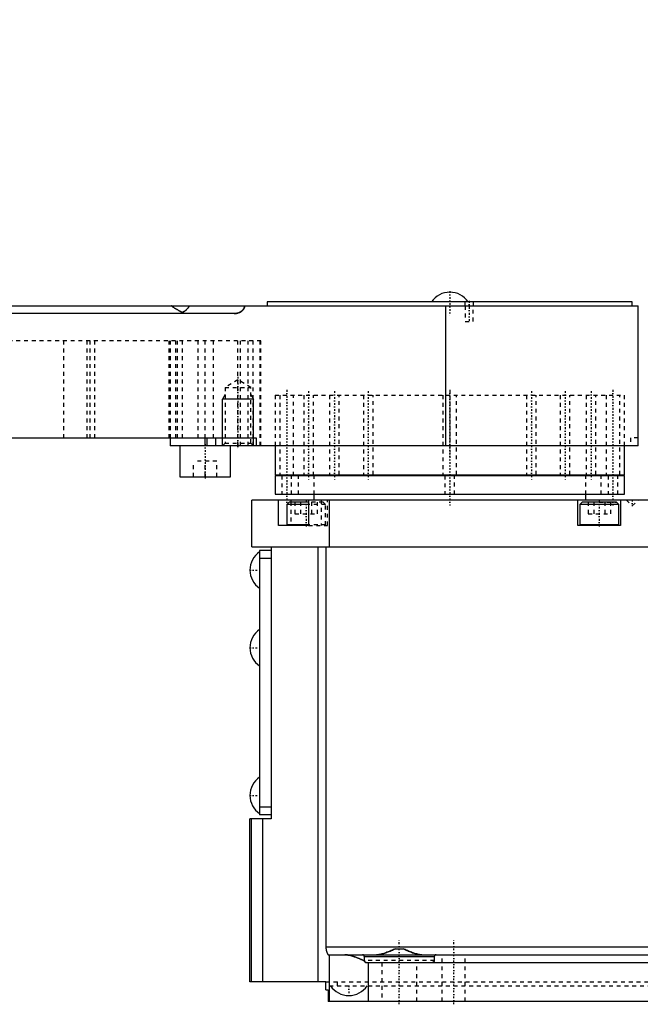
# Model space of a CAD drawing. Extents: x -392 to 171, y -1 to 595.
# Tile 3 of 5: x -111 to 49, y -1 to 253. Entities that reach past the tile are written whole.
import ezdxf

# ---------------------------------------------------------------- set-up
doc = ezdxf.new("R2010")
doc.units = 0
doc.linetypes.add('CENTER', pattern=[1.5, 0.45, -0.5, 0.05, -0.5])
doc.linetypes.add('DASHED', pattern=[2, 1, -1])
for name, color, linetype in [('AM_0', 7, 'CONTINUOUS'), ('AM_10', 7, 'CONTINUOUS'), ('AM_3', 7, 'DASHED'), ('AM_7', 7, 'CENTER')]:
    doc.layers.add(name, color=color, linetype=linetype)

msp = doc.modelspace()

# ---------------------------------------------------------------- linework, layer by layer
at = {"layer": 'AM_0', "color": 7, "linetype": 'CONTINUOUS'}
for p, q in [((-47, 180), (-47, 179)), ((47, 180), (-47, 180)), ((47, 179), (47, 180)), ((-264, 179), (48.5, 179)), ((-0.99, 143), (-0.99, 179)), ((48.5, 145), (48.5, 179)), ((-55.54, 177), (-175.82, 177)), ((-211.47, 145), (-49.88, 145)), ((-72, 145), (-72, 143)), ((-63, 143), (-63, 145)), ((-62.56, 145), (-62.56, 143)), ((-60.22, 143), (-60.22, 145)), ((-49.88, 145), (-49.88, 143)), ((48.48, 145), (48.5, 145)), ((48.48, 143), (48.48, 145)), ((48.48, 143), (-72, 143)), ((-69.5, 143), (-69.5, 135)), ((-56.5, 135), (-56.5, 143)), ((-45, 143), (-45, 135.5)), ((45, 135.5), (45, 143)), ((-69.5, 135), (-56.5, 135)), ((-45, 135.5), (45, 135.5)), ((-45, 135.3), (-45, 130.5)), ((-45, 135.3), (45, 135.3)), ((-40.98, 135.5), (-40.98, 135.3)), ((-35.87, 135.3), (-35.87, 135.5)), ((-35.13, 135.5), (-35.13, 135.3)), ((-29.51, 135.3), (-29.51, 135.5)), ((-28.46, 135.5), (-28.46, 135.3)), ((-21.14, 135.3), (-21.14, 135.5)), ((-19.85, 135.5), (-19.85, 135.3)), ((-1.42, 135.3), (-1.42, 135.5)), ((1.42, 135.5), (1.42, 135.3)), ((19.85, 135.3), (19.85, 135.5)), ((21.14, 135.5), (21.14, 135.3)), ((28.46, 135.3), (28.46, 135.5)), ((29.51, 135.5), (29.51, 135.3)), ((35.13, 135.3), (35.13, 135.5)), ((35.87, 135.5), (35.87, 135.3)), ((40.98, 135.3), (40.98, 135.5)), ((45, 130.5), (45, 135.3)), ((-45, 130.5), (45, 130.5)), ((-35, 130.5), (-35, 129)), ((35, 129), (35, 130.5)), ((-51, 117), (-51, 129)), ((129, 129), (-51, 129)), ((-44.14, 122.5), (-44.14, 129)), ((-41.4, 128.5), (-42, 127.9)), ((-42, 127.9), (-42, 122.6)), ((-36.36, 127.9), (-42, 127.9)), ((-36.36, 128.5), (-41.4, 128.5)), ((-40.89, 129), (-40.89, 128.5)), ((-36.36, 129), (-36.36, 122.5)), ((-31, 117), (-31, 129)), ((33, 122.5), (33, 129)), ((34.1, 128.5), (33.5, 127.9)), ((33.5, 127.9), (33.5, 122.6)), ((43.5, 127.9), (33.5, 127.9)), ((42.9, 128.5), (34.1, 128.5)), ((43.5, 127.9), (42.9, 128.5)), ((43.5, 122.6), (43.5, 127.9)), ((44, 129), (44, 122.5)), ((-36.36, 122.5), (-44.14, 122.5)), ((-36.36, 122.6), (-42, 122.6)), ((44, 122.5), (33, 122.5)), ((43.5, 122.6), (33.5, 122.6)), ((-51, 117), (127, 117)), ((-46, 117), (-46, 47)), ((-33.91, 5), (-33.91, 117)), ((-31.9, 117), (-31.9, 14)), ((-46, 116), (-49, 116)), ((-49, 116), (-49, 48)), ((-46, 114), (-49, 114)), ((-46, 50), (-49, 50)), ((-51.5, 5), (-51.5, 47)), ((-46, 47), (-51.5, 47)), ((-51.04, 5), (-51.04, 47)), ((-46, 48), (-49, 48)), ((-48.13, 5), (-48.13, 47)), ((-31.9, 14), (127, 14)), ((-14.1, 13.5), (-11.9, 13.5)), ((-31.23, 12), (127, 12)), ((-31, 0), (-31, 12)), ((-4, 11.5), (-22, 11.5)), ((-22, 10.5), (-22, 11.5)), ((-4, 11.5), (-4, 10.5)), ((-21.5, 10), (119, 10)), ((-21, 10), (-21, 0)), ((-31.9, 5), (-51.5, 5)), ((-31.9, 3), (-31.9, 5)), ((-31.9, 3), (-31.3, 3)), ((-31.3, 3), (-31.3, 0)), ((127, 0), (-31.3, 0))]:
    msp.add_line(p, q, dxfattribs=at)
for points in [[(-71.77, 179, 0), (-71.69, 178.95, 0), (-71.52, 178.84, 0), (-71.36, 178.74, 0), (-71.27, 178.69, 0), (-71.19, 178.63, 0), (-71.02, 178.53, 0), (-70.85, 178.42, 0), (-70.68, 178.32, 0), (-70.51, 178.21, 0), (-70.35, 178.11, 0), (-70.26, 178.06, 0), (-70.18, 178.01, 0), (-70.01, 177.92, 0), (-69.85, 177.82, 0), (-69.69, 177.73, 0), (-69.53, 177.64, 0), (-69.37, 177.56, 0), (-69.29, 177.52, 0), (-69.21, 177.48, 0), (-69.06, 177.4, 0), (-68.91, 177.33, 0), (-68.83, 177.3, 0)], [(-68.83, 177.3, 0), (-68.77, 177.33, 0), (-68.64, 177.39, 0), (-68.51, 177.47, 0), (-68.45, 177.5, 0), (-68.38, 177.54, 0), (-68.26, 177.62, 0), (-68.15, 177.71, 0), (-68.03, 177.8, 0), (-67.92, 177.89, 0), (-67.81, 177.99, 0), (-67.76, 178.04, 0), (-67.71, 178.09, 0), (-67.61, 178.19, 0), (-67.52, 178.3, 0), (-67.43, 178.4, 0), (-67.35, 178.51, 0), (-67.27, 178.62, 0), (-67.24, 178.67, 0), (-67.2, 178.73, 0), (-67.14, 178.84, 0), (-67.1, 178.91, 0), (-67.09, 178.93, 0), (-67.08, 178.95, 0), (-67.08, 178.96, 0), (-67.08, 178.96, 0), (-67.08, 178.96, 0), (-67.08, 178.96, 0), (-67.08, 178.97, 0), (-67.08, 178.97, 0), (-67.07, 178.97, 0), (-67.07, 178.97, 0), (-67.07, 178.97, 0), (-67.07, 178.98, 0), (-67.07, 178.98, 0), (-67.07, 178.98, 0), (-67.07, 178.98, 0), (-67.07, 178.98, 0), (-67.07, 178.99, 0), (-67.07, 178.99, 0), (-67.07, 178.99, 0), (-67.07, 178.99, 0), (-67.07, 178.99, 0), (-67.07, 178.99, 0), (-67.07, 178.99, 0), (-67.07, 178.99, 0), (-67.07, 178.99, 0), (-67.07, 178.99, 0), (-67.07, 179, 0), (-67.07, 179, 0), (-67.07, 179, 0), (-67.07, 179, 0), (-67.07, 179, 0), (-67.07, 179, 0), (-67.07, 179, 0), (-67.07, 179, 0), (-67.07, 179, 0), (-67.07, 179, 0), (-67.07, 179, 0), (-67.07, 179, 0), (-67.07, 179, 0), (-67.07, 179, 0), (-67.07, 179, 0), (-67.07, 179, 0), (-67.07, 179, 0)], [(-55.54, 177, 0), (-55.44, 177, 0), (-55.24, 177.01, 0), (-55.03, 177.04, 0), (-54.92, 177.05, 0), (-54.82, 177.07, 0), (-54.61, 177.12, 0), (-54.42, 177.18, 0), (-54.24, 177.25, 0), (-54.12, 177.3, 0), (-54.09, 177.31, 0), (-54.06, 177.33, 0), (-54.04, 177.34, 0), (-54.03, 177.34, 0), (-54, 177.36, 0), (-53.97, 177.38, 0), (-53.93, 177.39, 0), (-53.9, 177.41, 0), (-53.87, 177.43, 0), (-53.86, 177.44, 0), (-53.84, 177.45, 0), (-53.81, 177.47, 0), (-53.78, 177.48, 0), (-53.77, 177.49, 0), (-53.75, 177.5, 0), (-53.72, 177.52, 0), (-53.7, 177.54, 0), (-53.68, 177.55, 0), (-53.67, 177.56, 0), (-53.64, 177.58, 0), (-53.61, 177.6, 0), (-53.59, 177.62, 0), (-53.56, 177.64, 0), (-53.53, 177.66, 0), (-53.52, 177.67, 0), (-53.51, 177.68, 0), (-53.48, 177.7, 0), (-53.46, 177.73, 0), (-53.43, 177.75, 0), (-53.41, 177.77, 0), (-53.38, 177.8, 0), (-53.37, 177.81, 0), (-53.36, 177.82, 0), (-53.34, 177.85, 0), (-53.31, 177.87, 0), (-53.29, 177.9, 0), (-53.26, 177.92, 0), (-53.24, 177.95, 0), (-53.23, 177.96, 0), (-53.22, 177.98, 0), (-53.2, 178, 0), (-53.18, 178.03, 0), (-53.15, 178.06, 0), (-53.13, 178.09, 0), (-53.11, 178.12, 0), (-53.11, 178.13, 0), (-53.1, 178.15, 0), (-53.08, 178.18, 0), (-53.06, 178.2, 0), (-53.04, 178.23, 0), (-53.03, 178.26, 0), (-53.01, 178.29, 0), (-53, 178.31, 0), (-53, 178.32, 0), (-52.98, 178.35, 0), (-52.97, 178.38, 0), (-52.96, 178.4, 0), (-52.96, 178.41, 0), (-52.94, 178.44, 0), (-52.93, 178.48, 0), (-52.92, 178.49, 0), (-52.92, 178.51, 0), (-52.91, 178.54, 0), (-52.9, 178.58, 0), (-52.89, 178.61, 0), (-52.88, 178.64, 0), (-52.87, 178.68, 0), (-52.87, 178.69, 0), (-52.86, 178.71, 0), (-52.86, 178.75, 0), (-52.85, 178.78, 0), (-52.85, 178.82, 0), (-52.84, 178.85, 0), (-52.84, 178.88, 0), (-52.84, 178.9, 0), (-52.84, 178.92, 0), (-52.84, 178.95, 0), (-52.83, 178.98, 0), (-52.83, 179, 0)], [(-68.83, 177.3, 0), (-68.85, 177.28, 0), (-68.89, 177.25, 0), (-68.94, 177.22, 0), (-68.96, 177.21, 0), (-68.98, 177.19, 0), (-69.02, 177.17, 0), (-69.06, 177.14, 0), (-69.1, 177.12, 0), (-69.15, 177.1, 0), (-69.19, 177.08, 0), (-69.21, 177.07, 0), (-69.23, 177.07, 0), (-69.28, 177.05, 0), (-69.32, 177.04, 0), (-69.36, 177.03, 0), (-69.41, 177.02, 0), (-69.45, 177.01, 0), (-69.47, 177.01, 0), (-69.5, 177.01, 0), (-69.54, 177, 0), (-69.58, 177, 0), (-69.61, 177, 0)], [(-31.9, 14, 0), (-31.9, 13.99, 0), (-31.9, 13.96, 0), (-31.9, 13.93, 0), (-31.9, 13.91, 0), (-31.9, 13.9, 0), (-31.9, 13.87, 0), (-31.89, 13.84, 0), (-31.89, 13.81, 0), (-31.89, 13.78, 0), (-31.89, 13.75, 0), (-31.89, 13.74, 0), (-31.89, 13.72, 0), (-31.89, 13.69, 0), (-31.88, 13.67, 0), (-31.88, 13.64, 0), (-31.88, 13.61, 0), (-31.88, 13.58, 0), (-31.88, 13.56, 0), (-31.87, 13.55, 0), (-31.87, 13.52, 0), (-31.87, 13.49, 0), (-31.87, 13.48, 0), (-31.86, 13.46, 0), (-31.86, 13.43, 0), (-31.86, 13.4, 0), (-31.85, 13.39, 0), (-31.85, 13.38, 0), (-31.85, 13.35, 0), (-31.84, 13.32, 0), (-31.84, 13.29, 0), (-31.83, 13.26, 0), (-31.83, 13.24, 0), (-31.83, 13.22, 0), (-31.82, 13.21, 0), (-31.82, 13.18, 0), (-31.81, 13.15, 0), (-31.81, 13.13, 0), (-31.8, 13.1, 0), (-31.8, 13.07, 0), (-31.79, 13.06, 0), (-31.79, 13.05, 0), (-31.79, 13.02, 0), (-31.78, 13, 0), (-31.77, 12.97, 0), (-31.77, 12.94, 0), (-31.76, 12.92, 0), (-31.76, 12.91, 0), (-31.75, 12.9, 0), (-31.75, 12.87, 0), (-31.74, 12.85, 0), (-31.73, 12.82, 0), (-31.73, 12.8, 0), (-31.72, 12.78, 0), (-31.72, 12.77, 0), (-31.71, 12.75, 0), (-31.7, 12.73, 0), (-31.7, 12.71, 0), (-31.69, 12.69, 0), (-31.68, 12.67, 0), (-31.68, 12.65, 0), (-31.67, 12.64, 0), (-31.67, 12.63, 0), (-31.66, 12.61, 0), (-31.65, 12.59, 0), (-31.65, 12.58, 0), (-31.65, 12.57, 0), (-31.64, 12.55, 0), (-31.63, 12.53, 0), (-31.63, 12.52, 0), (-31.62, 12.51, 0), (-31.61, 12.49, 0), (-31.61, 12.47, 0), (-31.6, 12.45, 0), (-31.59, 12.44, 0), (-31.58, 12.42, 0), (-31.58, 12.41, 0), (-31.58, 12.4, 0), (-31.57, 12.38, 0), (-31.56, 12.37, 0), (-31.55, 12.35, 0), (-31.54, 12.33, 0), (-31.53, 12.32, 0), (-31.53, 12.31, 0), (-31.53, 12.3, 0), (-31.52, 12.29, 0), (-31.51, 12.27, 0), (-31.5, 12.26, 0), (-31.49, 12.24, 0), (-31.48, 12.23, 0), (-31.48, 12.22, 0), (-31.48, 12.22, 0), (-31.47, 12.2, 0), (-31.46, 12.19, 0), (-31.45, 12.18, 0), (-31.44, 12.17, 0), (-31.43, 12.16, 0), (-31.43, 12.15, 0), (-31.43, 12.14, 0), (-31.42, 12.13, 0), (-31.41, 12.12, 0), (-31.4, 12.11, 0), (-31.39, 12.1, 0), (-31.39, 12.1, 0), (-31.38, 12.09, 0), (-31.38, 12.09, 0), (-31.37, 12.08, 0), (-31.36, 12.07, 0), (-31.36, 12.07, 0), (-31.35, 12.06, 0), (-31.35, 12.06, 0), (-31.34, 12.05, 0), (-31.33, 12.05, 0), (-31.33, 12.04, 0), (-31.32, 12.04, 0), (-31.32, 12.03, 0), (-31.31, 12.03, 0), (-31.3, 12.02, 0), (-31.29, 12.02, 0), (-31.29, 12.02, 0), (-31.29, 12.01, 0), (-31.28, 12.01, 0), (-31.27, 12.01, 0), (-31.27, 12.01, 0), (-31.26, 12, 0), (-31.25, 12, 0), (-31.25, 12, 0), (-31.25, 12, 0), (-31.24, 12, 0), (-31.23, 12, 0), (-31.23, 12, 0)], [(-18.83, 12, 0), (-18.72, 12, 0), (-18.48, 12.02, 0), (-18.24, 12.05, 0), (-18.12, 12.06, 0), (-18, 12.09, 0), (-17.75, 12.14, 0), (-17.49, 12.2, 0), (-17.23, 12.27, 0), (-16.97, 12.35, 0), (-16.71, 12.44, 0), (-16.57, 12.48, 0), (-16.44, 12.53, 0), (-16.17, 12.63, 0), (-15.89, 12.73, 0), (-15.62, 12.84, 0), (-15.34, 12.96, 0), (-15.07, 13.07, 0), (-14.93, 13.13, 0), (-14.79, 13.19, 0), (-14.51, 13.32, 0), (-14.23, 13.44, 0), (-14.1, 13.5, 0)], [(-11.9, 13.5, 0), (-11.77, 13.44, 0), (-11.49, 13.32, 0), (-11.21, 13.19, 0), (-11.07, 13.13, 0), (-10.93, 13.07, 0), (-10.66, 12.96, 0), (-10.38, 12.84, 0), (-10.11, 12.73, 0), (-9.83, 12.63, 0), (-9.56, 12.53, 0), (-9.43, 12.48, 0), (-9.29, 12.44, 0), (-9.03, 12.35, 0), (-8.77, 12.27, 0), (-8.51, 12.2, 0), (-8.25, 12.14, 0), (-8, 12.09, 0), (-7.88, 12.06, 0), (-7.76, 12.05, 0), (-7.52, 12.02, 0), (-7.28, 12, 0), (-7.17, 12, 0)], [(-27, 12, 0), (-26.88, 12, 0), (-26.63, 11.98, 0), (-26.37, 11.95, 0), (-26.25, 11.93, 0), (-26.11, 11.91, 0), (-25.85, 11.86, 0), (-25.58, 11.79, 0), (-25.31, 11.72, 0), (-25.03, 11.63, 0), (-24.75, 11.54, 0), (-24.61, 11.5, 0), (-24.46, 11.45, 0), (-24.18, 11.34, 0), (-23.89, 11.23, 0), (-23.6, 11.12, 0), (-23.31, 11, 0), (-23.02, 10.88, 0), (-22.87, 10.82, 0), (-22.72, 10.76, 0), (-22.43, 10.63, 0), (-22.14, 10.51, 0), (-22, 10.44, 0)], [(-22, 11.5, 0), (-22, 11.5, 0), (-22, 11.51, 0), (-22, 11.52, 0), (-22, 11.53, 0), (-22, 11.53, 0), (-22, 11.54, 0), (-22, 11.55, 0), (-22, 11.56, 0), (-22, 11.57, 0), (-22.01, 11.58, 0), (-22.01, 11.58, 0), (-22.01, 11.58, 0), (-22.01, 11.59, 0), (-22.01, 11.6, 0), (-22.02, 11.63, 0), (-22.02, 11.65, 0), (-22.03, 11.68, 0), (-22.05, 11.72, 0), (-22.07, 11.76, 0), (-22.1, 11.8, 0), (-22.13, 11.83, 0), (-22.16, 11.86, 0), (-22.17, 11.88, 0), (-22.19, 11.89, 0), (-22.22, 11.92, 0), (-22.26, 11.94, 0), (-22.29, 11.96, 0), (-22.33, 11.97, 0), (-22.37, 11.98, 0), (-22.39, 11.99, 0), (-22.41, 11.99, 0), (-22.44, 12, 0), (-22.48, 12, 0), (-22.5, 12, 0)], [(-22, 10.44, 0), (-22, 10.45, 0), (-22, 10.47, 0), (-22, 10.49, 0), (-22, 10.5, 0)], [(-21.5, 10, 0), (-21.5, 10, 0), (-21.51, 10, 0), (-21.52, 10, 0), (-21.52, 10, 0), (-21.52, 10, 0), (-21.53, 10, 0), (-21.54, 10, 0), (-21.54, 10, 0), (-21.55, 10, 0), (-21.56, 10, 0), (-21.56, 10, 0), (-21.56, 10, 0), (-21.57, 10, 0), (-21.58, 10.01, 0), (-21.58, 10.01, 0), (-21.59, 10.01, 0), (-21.6, 10.01, 0), (-21.6, 10.01, 0), (-21.6, 10.01, 0), (-21.61, 10.01, 0), (-21.62, 10.01, 0), (-21.62, 10.01, 0), (-21.62, 10.02, 0), (-21.63, 10.02, 0), (-21.64, 10.02, 0), (-21.64, 10.02, 0), (-21.64, 10.02, 0), (-21.65, 10.02, 0), (-21.65, 10.02, 0), (-21.66, 10.03, 0), (-21.67, 10.03, 0), (-21.67, 10.03, 0), (-21.68, 10.03, 0), (-21.68, 10.03, 0), (-21.69, 10.04, 0), (-21.69, 10.04, 0), (-21.7, 10.04, 0), (-21.71, 10.04, 0), (-21.71, 10.05, 0), (-21.72, 10.05, 0), (-21.72, 10.05, 0), (-21.72, 10.05, 0), (-21.73, 10.06, 0), (-21.74, 10.06, 0), (-21.74, 10.06, 0), (-21.75, 10.07, 0), (-21.75, 10.07, 0), (-21.75, 10.07, 0), (-21.76, 10.07, 0), (-21.77, 10.08, 0), (-21.77, 10.08, 0), (-21.78, 10.08, 0), (-21.78, 10.09, 0), (-21.79, 10.09, 0), (-21.79, 10.09, 0), (-21.79, 10.1, 0), (-21.8, 10.1, 0), (-21.8, 10.1, 0), (-21.81, 10.11, 0), (-21.82, 10.11, 0), (-21.82, 10.11, 0), (-21.82, 10.12, 0), (-21.83, 10.12, 0), (-21.83, 10.12, 0), (-21.83, 10.13, 0), (-21.84, 10.13, 0), (-21.84, 10.13, 0), (-21.85, 10.14, 0), (-21.85, 10.14, 0), (-21.85, 10.14, 0), (-21.85, 10.15, 0), (-21.86, 10.15, 0), (-21.86, 10.16, 0), (-21.87, 10.16, 0), (-21.87, 10.17, 0), (-21.87, 10.17, 0), (-21.88, 10.17, 0), (-21.88, 10.18, 0), (-21.89, 10.18, 0), (-21.89, 10.19, 0), (-21.89, 10.19, 0), (-21.9, 10.2, 0), (-21.9, 10.2, 0), (-21.9, 10.2, 0), (-21.91, 10.21, 0), (-21.91, 10.21, 0), (-21.91, 10.22, 0), (-21.92, 10.22, 0), (-21.92, 10.23, 0), (-21.92, 10.23, 0), (-21.92, 10.24, 0), (-21.93, 10.24, 0), (-21.93, 10.25, 0), (-21.93, 10.25, 0), (-21.94, 10.26, 0), (-21.94, 10.27, 0), (-21.94, 10.27, 0), (-21.94, 10.27, 0), (-21.95, 10.28, 0), (-21.95, 10.28, 0), (-21.95, 10.29, 0), (-21.96, 10.3, 0), (-21.96, 10.3, 0), (-21.96, 10.31, 0), (-21.96, 10.31, 0), (-21.96, 10.32, 0), (-21.97, 10.32, 0), (-21.97, 10.32, 0), (-21.97, 10.33, 0), (-21.97, 10.33, 0), (-21.97, 10.34, 0), (-21.98, 10.34, 0), (-21.98, 10.35, 0), (-21.98, 10.35, 0), (-21.98, 10.36, 0), (-21.98, 10.37, 0), (-21.98, 10.37, 0), (-21.99, 10.38, 0), (-21.99, 10.38, 0), (-21.99, 10.39, 0), (-21.99, 10.39, 0), (-21.99, 10.4, 0), (-21.99, 10.41, 0), (-21.99, 10.41, 0), (-21.99, 10.42, 0), (-21.99, 10.42, 0), (-21.99, 10.43, 0), (-22, 10.43, 0), (-22, 10.44, 0), (-22, 10.44, 0)], [(-4, 10.5, 0), (-4, 10.5, 0), (-4, 10.49, 0), (-4, 10.48, 0), (-4, 10.48, 0), (-4, 10.48, 0), (-4, 10.47, 0), (-4, 10.46, 0), (-4, 10.46, 0), (-4, 10.45, 0), (-4, 10.44, 0), (-4, 10.44, 0), (-4, 10.43, 0), (-4.01, 10.43, 0), (-4.01, 10.42, 0), (-4.01, 10.41, 0), (-4.01, 10.41, 0), (-4.01, 10.4, 0), (-4.01, 10.4, 0), (-4.01, 10.39, 0), (-4.01, 10.38, 0), (-4.02, 10.38, 0), (-4.02, 10.37, 0), (-4.02, 10.37, 0), (-4.02, 10.36, 0), (-4.02, 10.36, 0), (-4.02, 10.35, 0), (-4.02, 10.35, 0), (-4.03, 10.34, 0), (-4.03, 10.34, 0), (-4.03, 10.33, 0), (-4.03, 10.32, 0), (-4.04, 10.31, 0), (-4.04, 10.31, 0), (-4.04, 10.31, 0), (-4.04, 10.3, 0), (-4.04, 10.29, 0), (-4.05, 10.29, 0), (-4.05, 10.28, 0), (-4.05, 10.27, 0), (-4.06, 10.27, 0), (-4.06, 10.27, 0), (-4.06, 10.26, 0), (-4.06, 10.25, 0), (-4.07, 10.25, 0), (-4.07, 10.24, 0), (-4.08, 10.24, 0), (-4.08, 10.23, 0), (-4.08, 10.23, 0), (-4.08, 10.22, 0), (-4.09, 10.22, 0), (-4.09, 10.21, 0), (-4.1, 10.21, 0), (-4.1, 10.2, 0), (-4.1, 10.2, 0), (-4.1, 10.19, 0), (-4.11, 10.19, 0), (-4.11, 10.18, 0), (-4.12, 10.18, 0), (-4.12, 10.17, 0), (-4.13, 10.17, 0), (-4.13, 10.16, 0), (-4.13, 10.16, 0), (-4.14, 10.16, 0), (-4.14, 10.15, 0), (-4.14, 10.15, 0), (-4.15, 10.15, 0), (-4.15, 10.14, 0), (-4.16, 10.14, 0), (-4.16, 10.13, 0), (-4.16, 10.13, 0), (-4.17, 10.13, 0), (-4.17, 10.12, 0), (-4.18, 10.12, 0), (-4.18, 10.11, 0), (-4.19, 10.11, 0), (-4.19, 10.11, 0), (-4.2, 10.1, 0), (-4.2, 10.1, 0), (-4.21, 10.09, 0), (-4.21, 10.09, 0), (-4.22, 10.09, 0), (-4.23, 10.08, 0), (-4.23, 10.08, 0), (-4.23, 10.08, 0), (-4.24, 10.07, 0), (-4.24, 10.07, 0), (-4.25, 10.07, 0), (-4.26, 10.06, 0), (-4.26, 10.06, 0), (-4.27, 10.06, 0), (-4.27, 10.06, 0), (-4.28, 10.05, 0), (-4.28, 10.05, 0), (-4.29, 10.05, 0), (-4.3, 10.04, 0), (-4.3, 10.04, 0), (-4.31, 10.04, 0), (-4.31, 10.04, 0), (-4.32, 10.03, 0), (-4.32, 10.03, 0), (-4.33, 10.03, 0), (-4.34, 10.03, 0), (-4.35, 10.02, 0), (-4.35, 10.02, 0), (-4.35, 10.02, 0), (-4.36, 10.02, 0), (-4.37, 10.02, 0), (-4.37, 10.02, 0), (-4.37, 10.02, 0), (-4.38, 10.01, 0), (-4.39, 10.01, 0), (-4.39, 10.01, 0), (-4.4, 10.01, 0), (-4.4, 10.01, 0), (-4.41, 10.01, 0), (-4.42, 10.01, 0), (-4.42, 10.01, 0), (-4.43, 10, 0), (-4.44, 10, 0), (-4.44, 10, 0), (-4.45, 10, 0), (-4.45, 10, 0), (-4.46, 10, 0), (-4.47, 10, 0), (-4.48, 10, 0), (-4.48, 10, 0), (-4.48, 10, 0), (-4.49, 10, 0), (-4.5, 10, 0), (-4.5, 10, 0)], [(-3.5, 12, 0), (-3.52, 12, 0), (-3.56, 12, 0), (-3.59, 11.99, 0), (-3.61, 11.99, 0), (-3.63, 11.98, 0), (-3.67, 11.97, 0), (-3.71, 11.96, 0), (-3.74, 11.94, 0), (-3.78, 11.92, 0), (-3.81, 11.89, 0), (-3.83, 11.88, 0), (-3.84, 11.86, 0), (-3.87, 11.83, 0), (-3.9, 11.8, 0), (-3.93, 11.76, 0), (-3.95, 11.72, 0), (-3.97, 11.68, 0), (-3.98, 11.65, 0), (-3.98, 11.63, 0), (-3.99, 11.6, 0), (-3.99, 11.59, 0), (-3.99, 11.58, 0), (-3.99, 11.58, 0), (-3.99, 11.58, 0), (-4, 11.57, 0), (-4, 11.56, 0), (-4, 11.55, 0), (-4, 11.54, 0), (-4, 11.53, 0), (-4, 11.53, 0), (-4, 11.52, 0), (-4, 11.51, 0), (-4, 11.5, 0), (-4, 11.5, 0)]]:
    msp.add_polyline3d(points, dxfattribs=at)
for centre, radius, start, end in [((-90, 196), 216, 0, 59.0267), ((-90, 196), 184, 0, 65.9453), ((0, 176.83), 5.67, 33.9924, 146.0076), ((-41.9, 122.6), 0.1, 180, 270), ((33.6, 122.6), 0.1, 180, 270), ((43.4, 122.6), 0.1, 270, 0), ((-45.8, 111), 5.67, 124.3588, 235.6412), ((-45.8, 91), 5.67, 124.3588, 235.6412), ((-45.8, 53), 5.67, 124.3588, 235.6412), ((-22.5, 11.5), 0.5, 0, 90), ((-3.5, 11.5), 0.5, 90, 180), ((-26, 7.17), 5.67, 213.9924, 326.0076)]:
    msp.add_arc(centre, radius, start, end, dxfattribs=at)
at = {"layer": 'AM_10', "color": 7, "linetype": 'CONTINUOUS'}
for p, q in [((-57.88, 156.2), (-58.56, 155)), ((-50.56, 155), (-58.56, 155)), ((-58.56, 143), (-58.56, 155)), ((-51.24, 156.2), (-50.56, 155)), ((-50.56, 143), (-50.56, 155))]:
    msp.add_line(p, q, dxfattribs=at)
at = {"layer": 'AM_3', "color": 6, "linetype": 'DASHED'}
for p, q in [((3.9, 180), (3.9, 179)), ((6.1, 179), (6.1, 180)), ((4, 179), (4, 175)), ((6, 175), (6, 179)), ((4, 175), (6, 175)), ((-48.62, 170), (-163.05, 170)), ((-99.4, 145), (-99.4, 170)), ((-93.44, 170), (-93.44, 145)), ((-92.59, 145), (-92.59, 170)), ((-91.44, 145), (-91.44, 170)), ((-72.22, 145), (-72.22, 170)), ((-71.89, 145), (-71.89, 170)), ((-70.54, 145), (-70.54, 170)), ((-70.11, 145), (-70.11, 170)), ((-68.83, 145), (-68.83, 170)), ((-64.82, 145), (-64.82, 170)), ((-63, 145), (-63, 170)), ((-60.83, 145), (-60.83, 170)), ((-54.56, 143), (-54.56, 170)), ((-53.89, 143), (-53.89, 170)), ((-51.93, 143), (-51.93, 170)), ((-50.62, 143), (-50.62, 170)), ((-48.83, 143), (-48.83, 170)), ((-48.62, 143), (-48.62, 170)), ((-54.56, 159.92), (-57.88, 158)), ((-51.24, 158), (-54.56, 159.92)), ((-57.88, 158), (-57.88, 143.68)), ((-57.88, 158), (-51.24, 158)), ((-51.24, 143.68), (-51.24, 158)), ((-45, 156), (45, 156)), ((-45, 156), (-45, 143)), ((-45, 156), (45, 156)), ((-43.75, 156), (-43.75, 135.5)), ((-40.25, 135.3), (-40.25, 156)), ((-37.62, 156), (-37.62, 135.5)), ((-35.12, 135.3), (-35.12, 156)), ((-30.95, 156), (-30.95, 135.5)), ((-28.45, 135.5), (-28.45, 156)), ((-22.25, 156), (-22.25, 135.5)), ((-19.75, 135.5), (-19.75, 156)), ((-1.75, 156), (-1.75, 135.5)), ((1.75, 135.5), (1.75, 156)), ((19.75, 156), (19.75, 135.5)), ((22.25, 135.5), (22.25, 156)), ((28.45, 156), (28.45, 135.5)), ((30.95, 135.5), (30.95, 156)), ((35.12, 156), (35.12, 135.3)), ((37.62, 135.5), (37.62, 156)), ((40.25, 156), (40.25, 135.3)), ((43.75, 135.5), (43.75, 156)), ((45, 143), (45, 156)), ((48.48, 145), (46.5, 145)), ((46.5, 145), (46.5, 143)), ((-57.88, 143.68), (-58.56, 143)), ((-57.88, 143.68), (-51.24, 143.68)), ((-50.56, 143), (-51.24, 143.68)), ((-66, 135), (-66, 139)), ((-60, 139), (-66, 139)), ((-63, 135), (-63, 139)), ((-60, 135), (-60, 139)), ((-43.25, 135.3), (-43.25, 130.5)), ((-40.75, 130.5), (-40.75, 135.3)), ((-39, 135.5), (-39, 130.5)), ((-35, 135.5), (-35, 130.5)), ((-1.25, 135.3), (-1.25, 130.5)), ((1.25, 130.5), (1.25, 135.3)), ((35, 130.5), (35, 135.5)), ((39, 130.5), (39, 135.5)), ((40.75, 135.3), (40.75, 130.5)), ((43.25, 130.5), (43.25, 135.3)), ((-40.89, 128.5), (-40.89, 122.5)), ((-39.86, 128.5), (-39.86, 125.5)), ((-38.43, 128.5), (-38.43, 125.5)), ((-32.6, 128.5), (-36.36, 128.5)), ((-32, 127.9), (-36.36, 127.9)), ((-35.57, 128.5), (-35.57, 125.5)), ((-34.14, 128.5), (-34.14, 125.5)), ((-33.11, 129), (-33.11, 122.5)), ((-32, 127.9), (-32.6, 128.5)), ((-32, 122.6), (-32, 127.9)), ((-31.5, 122.5), (-31.5, 129)), ((35.64, 128.5), (35.64, 125.5)), ((37.07, 128.5), (37.07, 125.5)), ((38.5, 128.5), (42.9, 128.5)), ((39.93, 128.5), (39.93, 125.5)), ((41.36, 128.5), (41.36, 125.5)), ((45.5, 129), (47, 127.5)), ((47, 127.5), (48.5, 129)), ((-39.86, 125.5), (-34.14, 125.5)), ((35.64, 125.5), (41.36, 125.5)), ((-32, 122.6), (-36.36, 122.6)), ((-36.36, 122.5), (-31.5, 122.5)), ((-31, 12), (-22.5, 12)), ((-4, 10.5), (-22, 10.5)), ((-2, 0), (-2, 12)), ((4, 0), (4, 12)), ((-17.5, 10), (-17.5, 0)), ((-8.5, 0), (-8.5, 10)), ((-31.9, 5), (127, 5)), ((-31, 4), (104, 4)), ((-29, 5), (-29, 4))]:
    msp.add_line(p, q, dxfattribs=at)
for points in [[(-68.83, 177.3, 0), (-68.91, 177.33, 0), (-69.06, 177.4, 0), (-69.21, 177.48, 0), (-69.29, 177.52, 0), (-69.37, 177.56, 0), (-69.53, 177.64, 0), (-69.69, 177.73, 0), (-69.85, 177.82, 0), (-70.01, 177.92, 0), (-70.18, 178.01, 0), (-70.26, 178.06, 0), (-70.35, 178.11, 0), (-70.51, 178.21, 0), (-70.68, 178.32, 0), (-70.85, 178.42, 0), (-71.02, 178.53, 0), (-71.19, 178.63, 0), (-71.27, 178.69, 0), (-71.36, 178.74, 0), (-71.52, 178.84, 0), (-71.69, 178.95, 0), (-71.77, 179, 0)], [(-67.07, 179, 0), (-67.07, 179, 0), (-67.07, 179, 0), (-67.07, 179, 0), (-67.07, 179, 0), (-67.07, 179, 0), (-67.07, 179, 0), (-67.07, 178.99, 0), (-67.07, 178.99, 0), (-67.07, 178.99, 0), (-67.07, 178.99, 0), (-67.07, 178.99, 0), (-67.07, 178.99, 0), (-67.07, 178.99, 0), (-67.07, 178.99, 0), (-67.07, 178.99, 0), (-67.07, 178.99, 0), (-67.07, 178.99, 0), (-67.07, 178.99, 0), (-67.07, 178.99, 0), (-67.07, 178.98, 0), (-67.07, 178.98, 0), (-67.07, 178.98, 0), (-67.07, 178.98, 0), (-67.07, 178.98, 0), (-67.07, 178.98, 0), (-67.07, 178.98, 0), (-67.07, 178.98, 0), (-67.07, 178.98, 0), (-67.07, 178.98, 0), (-67.07, 178.98, 0), (-67.07, 178.97, 0), (-67.07, 178.97, 0), (-67.07, 178.97, 0), (-67.07, 178.97, 0), (-67.07, 178.97, 0), (-67.07, 178.97, 0), (-67.08, 178.97, 0), (-67.08, 178.96, 0), (-67.08, 178.95, 0), (-67.08, 178.94, 0), (-67.09, 178.94, 0), (-67.09, 178.94, 0), (-67.09, 178.93, 0), (-67.1, 178.92, 0), (-67.12, 178.88, 0), (-67.14, 178.84, 0), (-67.17, 178.79, 0), (-67.22, 178.69, 0), (-67.29, 178.59, 0), (-67.37, 178.48, 0), (-67.46, 178.36, 0), (-67.57, 178.24, 0), (-67.62, 178.18, 0), (-67.68, 178.12, 0), (-67.79, 178.01, 0), (-67.92, 177.89, 0), (-68.05, 177.79, 0), (-68.18, 177.68, 0), (-68.32, 177.59, 0), (-68.39, 177.54, 0), (-68.46, 177.5, 0), (-68.61, 177.41, 0), (-68.76, 177.33, 0), (-68.83, 177.3, 0)], [(-52.83, 179, 0), (-52.83, 178.98, 0), (-52.84, 178.95, 0), (-52.84, 178.92, 0), (-52.84, 178.9, 0), (-52.84, 178.88, 0), (-52.84, 178.85, 0), (-52.85, 178.82, 0), (-52.85, 178.78, 0), (-52.86, 178.75, 0), (-52.86, 178.71, 0), (-52.87, 178.69, 0), (-52.87, 178.68, 0), (-52.88, 178.64, 0), (-52.89, 178.61, 0), (-52.9, 178.58, 0), (-52.91, 178.54, 0), (-52.92, 178.51, 0), (-52.92, 178.49, 0), (-52.93, 178.48, 0), (-52.94, 178.44, 0), (-52.96, 178.41, 0), (-52.96, 178.4, 0), (-52.97, 178.38, 0), (-52.98, 178.35, 0), (-53, 178.32, 0), (-53, 178.31, 0), (-53.01, 178.29, 0), (-53.03, 178.26, 0), (-53.04, 178.23, 0), (-53.06, 178.2, 0), (-53.08, 178.18, 0), (-53.1, 178.15, 0), (-53.11, 178.13, 0), (-53.11, 178.12, 0), (-53.13, 178.09, 0), (-53.15, 178.06, 0), (-53.18, 178.03, 0), (-53.2, 178, 0), (-53.22, 177.98, 0), (-53.23, 177.96, 0), (-53.24, 177.95, 0), (-53.26, 177.92, 0), (-53.29, 177.9, 0), (-53.31, 177.87, 0), (-53.34, 177.85, 0), (-53.36, 177.82, 0), (-53.37, 177.81, 0), (-53.38, 177.8, 0), (-53.41, 177.77, 0), (-53.43, 177.75, 0), (-53.46, 177.73, 0), (-53.48, 177.7, 0), (-53.51, 177.68, 0), (-53.52, 177.67, 0), (-53.53, 177.66, 0), (-53.56, 177.64, 0), (-53.59, 177.62, 0), (-53.61, 177.6, 0), (-53.64, 177.58, 0), (-53.67, 177.56, 0), (-53.68, 177.55, 0), (-53.7, 177.54, 0), (-53.72, 177.52, 0), (-53.75, 177.5, 0), (-53.77, 177.49, 0), (-53.78, 177.48, 0), (-53.81, 177.47, 0), (-53.84, 177.45, 0), (-53.86, 177.44, 0), (-53.87, 177.43, 0), (-53.9, 177.41, 0), (-53.93, 177.39, 0), (-53.97, 177.38, 0), (-54, 177.36, 0), (-54.03, 177.34, 0), (-54.04, 177.34, 0), (-54.06, 177.33, 0), (-54.09, 177.31, 0), (-54.12, 177.3, 0), (-54.24, 177.25, 0), (-54.42, 177.18, 0), (-54.61, 177.12, 0), (-54.82, 177.07, 0), (-54.92, 177.05, 0), (-55.03, 177.04, 0), (-55.24, 177.01, 0), (-55.44, 177, 0), (-55.54, 177, 0)], [(-14.1, 13.5, 0), (-14.23, 13.44, 0), (-14.51, 13.32, 0), (-14.79, 13.19, 0), (-14.93, 13.13, 0), (-15.07, 13.07, 0), (-15.34, 12.96, 0), (-15.62, 12.84, 0), (-15.89, 12.73, 0), (-16.17, 12.63, 0), (-16.44, 12.53, 0), (-16.57, 12.48, 0), (-16.71, 12.44, 0), (-16.97, 12.35, 0), (-17.23, 12.27, 0), (-17.49, 12.2, 0), (-17.75, 12.14, 0), (-18, 12.09, 0), (-18.12, 12.06, 0), (-18.24, 12.05, 0), (-18.48, 12.02, 0), (-18.72, 12, 0), (-18.83, 12, 0)], [(-7.17, 12, 0), (-7.28, 12, 0), (-7.52, 12.02, 0), (-7.76, 12.05, 0), (-7.88, 12.06, 0), (-8, 12.09, 0), (-8.25, 12.14, 0), (-8.51, 12.2, 0), (-8.77, 12.27, 0), (-9.03, 12.35, 0), (-9.29, 12.44, 0), (-9.43, 12.48, 0), (-9.56, 12.53, 0), (-9.83, 12.63, 0), (-10.11, 12.73, 0), (-10.38, 12.84, 0), (-10.66, 12.96, 0), (-10.93, 13.07, 0), (-11.07, 13.13, 0), (-11.21, 13.19, 0), (-11.49, 13.32, 0), (-11.77, 13.44, 0), (-11.9, 13.5, 0)], [(-22, 10.44, 0), (-22.14, 10.51, 0), (-22.43, 10.63, 0), (-22.72, 10.76, 0), (-22.87, 10.82, 0), (-23.02, 10.88, 0), (-23.31, 11, 0), (-23.6, 11.12, 0), (-23.89, 11.23, 0), (-24.18, 11.34, 0), (-24.46, 11.45, 0), (-24.61, 11.5, 0), (-24.75, 11.54, 0), (-25.03, 11.63, 0), (-25.31, 11.72, 0), (-25.58, 11.79, 0), (-25.85, 11.86, 0), (-26.11, 11.91, 0), (-26.25, 11.93, 0), (-26.37, 11.95, 0), (-26.63, 11.98, 0), (-26.88, 12, 0), (-27, 12, 0)]]:
    msp.add_polyline3d(points, dxfattribs=at)
for centre, radius, start, end in [((-32.1, 122.6), 0.1, 270, 0), ((-21.5, 10.5), 0.5, 180, 270), ((-4.5, 10.5), 0.5, 270, 0)]:
    msp.add_arc(centre, radius, start, end, dxfattribs=at)
at = {"layer": 'AM_7', "color": 4, "linetype": 'CENTER'}
for p, q in [((0, 182.78), (0, 176.55)), ((5, 180.25), (5, 174.75)), ((-54.56, 160.76), (-54.56, 142.15)), ((-42, 157.35), (-42, 127.65)), ((0, 157.35), (0, 127.65)), ((42, 157.35), (42, 127.65)), ((-36.37, 157.03), (-36.37, 134.26)), ((-29.7, 157.03), (-29.7, 134.26)), ((-21, 157.03), (-21, 134.26)), ((0, 156.78), (0, 139.72)), ((21, 157.03), (21, 134.26)), ((29.7, 157.03), (29.7, 134.26)), ((36.37, 157.03), (36.37, 134.26)), ((-63, 143.4), (-63, 134.6)), ((-37, 128.8), (-37, 122.2)), ((38.5, 128.8), (38.5, 122.2)), ((47, 129.07), (47, 127.42)), ((-51.6, 111), (-48.67, 111)), ((-51.6, 91), (-48.67, 91)), ((-51.6, 53), (-48.67, 53)), ((-13, -0.75), (-13, 15.75)), ((1, -0.75), (1, 15.75)), ((-26, 4.12), (-26, 1.38))]:
    msp.add_line(p, q, dxfattribs=at)

doc.saveas('drawing.dxf')
